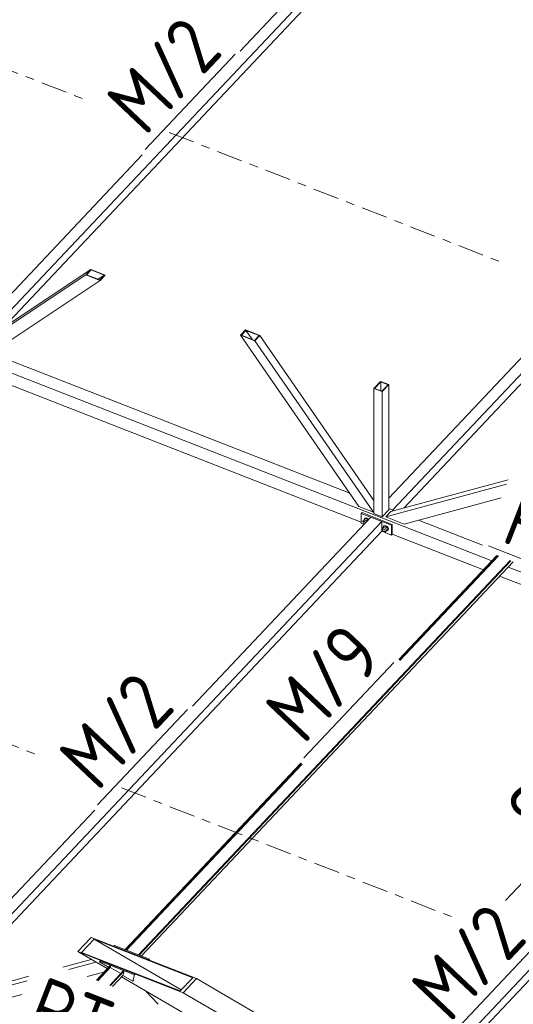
# Model space of a CAD drawing. Header units: millimetres. Extents: x -681 to 506, y -45 to 794.
# Tile 238 of 256: x 110 to 144, y 219 to 288. Entities that reach past the tile are written whole.
import ezdxf

# ---------------------------------------------------------------- set-up
doc = ezdxf.new("R2010")
doc.units = ezdxf.units.MM
doc.header["$LTSCALE"] = 0.6
doc.linetypes.add('XKITLINE00', pattern=[0])
doc.linetypes.add('XKITLINE03', pattern=[6, 3, -1, 1, -1])
for name, color, linetype, lineweight in [('Bolt', 7, 'Continuous', 0), ('Part', 2, 'Continuous', 0), ('PartMark', 3, 'Continuous', 0), ('S-GRID', 1, 'Continuous', 0)]:
    doc.layers.add(name, color=color, linetype=linetype, lineweight=lineweight)
doc.styles.add('ISOCPEUR', font='ISOCPEUR.TTF')

msp = doc.modelspace()

# ---------------------------------------------------------------- linework, layer by layer
at = {"layer": 'Bolt', "color": 3, "linetype": 'XKITLINE00', "lineweight": 0}
for p, q in [((134.056, 252.916), (133.992, 252.883)), ((134.144, 252.903), (134.056, 252.916)), ((133.87, 252.694), (133.952, 252.789)), ((133.9, 252.636), (133.87, 252.694)), ((133.893, 252.618), (133.906, 252.655)), ((133.906, 252.57), (133.893, 252.618)), ((133.906, 252.655), (133.952, 252.704)), ((133.906, 252.655), (133.941, 252.673)), ((133.941, 252.525), (133.906, 252.57)), ((133.941, 252.673), (133.988, 252.666)), ((133.981, 252.5), (133.941, 252.525)), ((133.951, 252.796), (133.975, 252.865)), ((133.953, 252.79), (133.951, 252.796)), ((133.952, 252.789), (134.045, 252.887)), ((134.117, 252.725), (133.952, 252.789)), ((133.975, 252.865), (134.039, 252.898)), ((133.975, 252.865), (133.992, 252.883)), ((133.988, 252.666), (134.036, 252.636)), ((134.036, 252.636), (134.069, 252.593)), ((134.039, 252.898), (134.127, 252.885)), ((134.209, 252.823), (134.045, 252.887)), ((134.117, 252.725), (134.209, 252.823)), ((134.144, 252.673), (134.117, 252.725)), ((134.127, 252.885), (134.215, 252.829)), ((134.232, 252.847), (134.144, 252.903)), ((134.236, 252.77), (134.209, 252.823)), ((134.215, 252.829), (134.249, 252.784)), ((134.267, 252.803), (134.232, 252.847)), ((135.2, 252.175), (135.282, 252.27)), ((135.281, 252.277), (135.305, 252.346)), ((135.283, 252.271), (135.281, 252.277)), ((135.282, 252.27), (135.374, 252.368)), ((135.282, 252.27), (135.447, 252.206)), ((135.305, 252.346), (135.369, 252.379)), ((135.305, 252.346), (135.322, 252.365)), ((135.386, 252.397), (135.322, 252.365)), ((135.369, 252.379), (135.457, 252.366)), ((135.539, 252.304), (135.374, 252.368)), ((135.474, 252.384), (135.386, 252.397)), ((135.447, 252.206), (135.539, 252.304)), ((135.457, 252.366), (135.545, 252.31)), ((135.562, 252.329), (135.474, 252.384)), ((135.621, 252.144), (135.539, 252.304)), ((135.545, 252.31), (135.609, 252.228)), ((135.626, 252.246), (135.562, 252.329)), ((135.609, 252.228), (135.632, 252.14)), ((135.65, 252.158), (135.626, 252.246)), ((135.23, 252.117), (135.2, 252.175)), ((135.223, 252.099), (135.236, 252.136)), ((135.236, 252.051), (135.223, 252.099)), ((135.236, 252.136), (135.282, 252.185)), ((135.236, 252.136), (135.271, 252.154)), ((135.271, 252.007), (135.236, 252.051)), ((135.271, 252.154), (135.318, 252.147)), ((135.318, 251.977), (135.271, 252.007)), ((135.318, 252.147), (135.366, 252.117)), ((135.366, 251.97), (135.318, 251.977)), ((135.366, 252.117), (135.401, 252.072)), ((135.401, 251.987), (135.366, 251.97)), ((135.38, 251.977), (135.447, 251.951)), ((135.401, 252.072), (135.413, 252.025)), ((135.401, 251.987), (135.447, 252.036)), ((135.413, 252.025), (135.401, 251.987)), ((135.447, 252.206), (135.529, 252.046)), ((135.447, 251.951), (135.539, 252.049)), ((135.447, 251.951), (135.529, 252.046)), ((135.529, 252.046), (135.621, 252.144)), ((135.545, 252.038), (135.531, 252.04)), ((135.539, 252.049), (135.621, 252.144)), ((135.609, 252.07), (135.545, 252.038)), ((135.632, 252.14), (135.609, 252.07)), ((135.609, 252.07), (135.626, 252.089)), ((135.626, 252.089), (135.65, 252.158))]:
    msp.add_line(p, q, dxfattribs=at)
at = {"layer": 'Part', "color": 2, "linetype": 'XKITLINE00', "lineweight": 0}
for p, q in [((138.496, 298.172), (107.176, 264.994)), ((137.736, 298.468), (125.343, 285.34)), ((108.903, 266.143), (138.496, 297.491)), ((167.468, 286.871), (135.941, 253.474)), ((136.707, 253.606), (167.468, 286.19)), ((118.542, 278.136), (106.696, 265.587)), ((114.961, 270.172), (106.733, 264.7)), ((114.961, 270.172), (114.615, 269.806)), ((114.981, 270.139), (114.67, 269.81)), ((115.958, 269.783), (114.961, 270.172)), ((115.903, 269.78), (114.981, 270.139)), ((114.615, 269.806), (106.387, 264.333)), ((115.612, 269.417), (107.384, 263.945)), ((114.615, 269.806), (115.612, 269.417)), ((114.67, 269.81), (115.592, 269.45)), ((115.476, 269.495), (115.903, 269.78)), ((115.592, 269.45), (115.903, 269.78)), ((115.612, 269.417), (115.958, 269.783)), ((147.514, 266.836), (135.668, 254.287)), ((125.72, 265.976), (125.374, 265.609)), ((125.429, 265.613), (125.74, 265.943)), ((125.72, 265.976), (126.717, 265.587)), ((125.74, 265.943), (126.167, 265.325)), ((126.662, 265.583), (125.74, 265.943)), ((103.662, 265.229), (142.831, 249.951)), ((125.374, 265.609), (126.371, 265.22)), ((125.374, 265.609), (133.602, 253.718)), ((125.429, 265.613), (126.351, 265.253)), ((126.351, 265.253), (126.662, 265.583)), ((126.717, 265.587), (126.371, 265.22)), ((126.371, 265.22), (134.599, 253.329)), ((134.637, 254.142), (126.717, 265.587)), ((108.017, 264.366), (132.969, 254.633)), ((106.94, 263.1), (133.764, 252.637)), ((135.098, 262.401), (134.637, 261.913)), ((134.637, 261.913), (135.206, 261.691)), ((134.637, 261.913), (134.637, 253.231)), ((134.682, 261.92), (135.109, 262.372)), ((134.682, 261.92), (135.195, 261.72)), ((135.098, 262.401), (135.668, 262.179)), ((135.109, 262.372), (135.109, 261.754)), ((135.622, 262.172), (135.109, 262.372)), ((135.195, 261.72), (135.622, 262.172)), ((135.206, 261.691), (135.668, 262.179)), ((135.668, 262.179), (135.668, 253.497)), ((135.206, 261.691), (135.206, 253.009)), ((135.458, 252.994), (143.85, 255.271)), ((135.804, 253.361), (143.969, 255.575)), ((136.738, 252.495), (143.481, 254.324)), ((134.599, 253.329), (133.602, 253.718)), ((134.429, 252.975), (122.035, 239.846)), ((133.822, 253.295), (133.764, 253.234)), ((133.764, 253.234), (135.854, 252.419)), ((133.764, 252.553), (133.764, 253.234)), ((135.912, 252.48), (133.822, 253.295)), ((135.189, 252.678), (134.429, 252.975)), ((134.599, 253.329), (134.637, 253.369)), ((134.637, 253.231), (135.206, 253.009)), ((135.206, 253.009), (135.668, 253.497)), ((135.458, 252.994), (135.804, 253.361)), ((136.738, 252.495), (135.458, 252.994)), ((135.668, 253.581), (136.056, 253.429)), ((135.189, 252.678), (103.661, 219.282)), ((133.764, 252.553), (133.959, 252.477)), ((135.189, 251.997), (135.189, 252.678)), ((135.912, 252.48), (135.854, 252.419)), ((135.854, 252.419), (135.854, 251.738)), ((135.912, 251.799), (135.912, 252.48)), ((137.748, 252.769), (142.197, 251.034)), ((104.428, 219.413), (135.189, 251.997)), ((135.189, 251.997), (135.854, 251.738)), ((135.854, 251.738), (135.912, 251.799)), ((135.912, 251.799), (142.244, 249.329)), ((136.371, 243.108), (143.185, 250.326)), ((136.399, 243.081), (143.224, 250.311)), ((143.289, 250.286), (136.446, 243.037)), ((118.282, 222.595), (144.118, 249.963)), ((118.321, 222.58), (144.157, 249.948)), ((118.477, 222.519), (144.313, 249.887)), ((143.959, 249.511), (149.783, 247.24)), ((143.372, 248.889), (149.942, 246.327)), ((117.35, 222.959), (129.57, 235.904)), ((117.389, 222.944), (129.599, 235.878)), ((129.645, 235.834), (117.453, 222.919)), ((115.235, 232.643), (103.388, 220.094)), ((136.881, 212.48), (152.883, 229.431)), ((146.33, 229.062), (143.78, 226.361)), ((137.296, 212.239), (152.983, 228.856)), ((114.994, 223.794), (114.072, 222.817)), ((114.329, 222.758), (115.193, 223.674)), ((114.994, 223.794), (122.304, 220.942)), ((115.193, 223.674), (121.251, 220.158)), ((122.047, 221.001), (115.193, 223.674)), ((116.619, 223.244), (116.562, 223.183)), ((116.562, 223.183), (118.99, 222.236)), ((116.562, 223.183), (116.562, 223.182)), ((116.619, 223.244), (119.047, 222.297)), ((117.35, 222.959), (117.389, 222.944)), ((113.029, 221.746), (114.997, 222.28)), ((114.072, 222.817), (121.382, 219.965)), ((114.072, 222.817), (116.103, 221.637)), ((114.329, 222.758), (121.182, 220.085)), ((115.639, 222.206), (115.582, 222.145)), ((115.639, 222.206), (118.067, 221.259)), ((118.282, 222.595), (118.321, 222.58)), ((118.99, 222.236), (118.989, 222.235)), ((118.99, 222.236), (119.047, 222.297)), ((119.047, 222.297), (119.027, 222.221)), ((113.441, 221.585), (115.317, 222.094)), ((115.351, 220.84), (116.313, 221.86)), ((115.389, 220.825), (116.352, 221.845)), ((116.318, 221.715), (115.454, 220.8)), ((115.582, 222.145), (115.573, 222.112)), ((115.573, 222.112), (116.205, 221.745)), ((115.582, 222.145), (118.01, 221.198)), ((116.283, 220.477), (117.245, 221.496)), ((116.313, 221.86), (116.352, 221.845)), ((116.352, 221.845), (116.318, 221.715)), ((117.05, 221.29), (116.318, 221.715)), ((116.322, 220.462), (117.284, 221.481)), ((117.284, 221.481), (117.202, 221.167)), ((117.245, 221.496), (117.284, 221.481)), ((103.179, 218.802), (110.539, 220.798)), ((103.524, 219.168), (110.658, 221.103)), ((114.721, 221.086), (115.879, 221.4)), ((116.478, 220.401), (117.202, 221.167)), ((117.1, 221.059), (121.829, 218.313)), ((117.202, 221.167), (117.896, 220.764)), ((118.01, 221.198), (117.896, 220.764)), ((117.896, 220.764), (117.953, 220.824)), ((118.01, 221.198), (118.067, 221.259)), ((121.182, 220.085), (122.047, 221.001)), ((122.304, 220.942), (121.382, 219.965)), ((122.304, 220.942), (132.873, 214.807)), ((104.458, 218.302), (110.17, 219.852)), ((119.651, 219.163), (118.769, 220.09)), ((121.382, 219.965), (131.951, 213.83))]:
    msp.add_line(p, q, dxfattribs=at)
at = {"layer": 'PartMark', "color": 1, "linetype": 'XKITLINE00', "lineweight": 0}
for p, q in [((118.744, 278.496), (124.995, 285.118)), ((142.606, 250.982), (153.332, 246.798)), ((129.772, 236.264), (136.023, 242.885)), ((115.437, 233.002), (121.688, 239.624)), ((139.912, 216.939), (146.163, 223.56))]:
    msp.add_line(p, q, dxfattribs=at)
at = {"layer": 'S-GRID', "color": 1, "linetype": 'XKITLINE03', "lineweight": 0}
for p, q in [((91.441, 290.981), (114.437, 282.012)), ((120.413, 279.681), (143.409, 270.711)), ((88.134, 245.488), (111.13, 236.518)), ((117.106, 234.187), (140.047, 225.239))]:
    msp.add_line(p, q, dxfattribs=at)

# ---------------------------------------------------------------- texts
at = {"layer": 'PartMark', "color": 1, "style": 'ISOCPEUR', "width": 0.85}
for s, rotation, p in [('M/2', 46.65022, (118.72, 279.344)), ('RT/3', -21.3083, (143.383, 251.323)), ('M/9', 46.65022, (129.748, 237.112)), ('M/2', 46.65022, (115.413, 233.851)), ('S/5', 46.65022, (146.508, 230.27)), ('M/2', 46.65022, (139.888, 217.787)), ('RT/10', -21.3083, (110.304, 217.442))]:
    msp.add_text(s, height=4, rotation=rotation, dxfattribs=at).set_placement(p)

doc.saveas('drawing.dxf')
